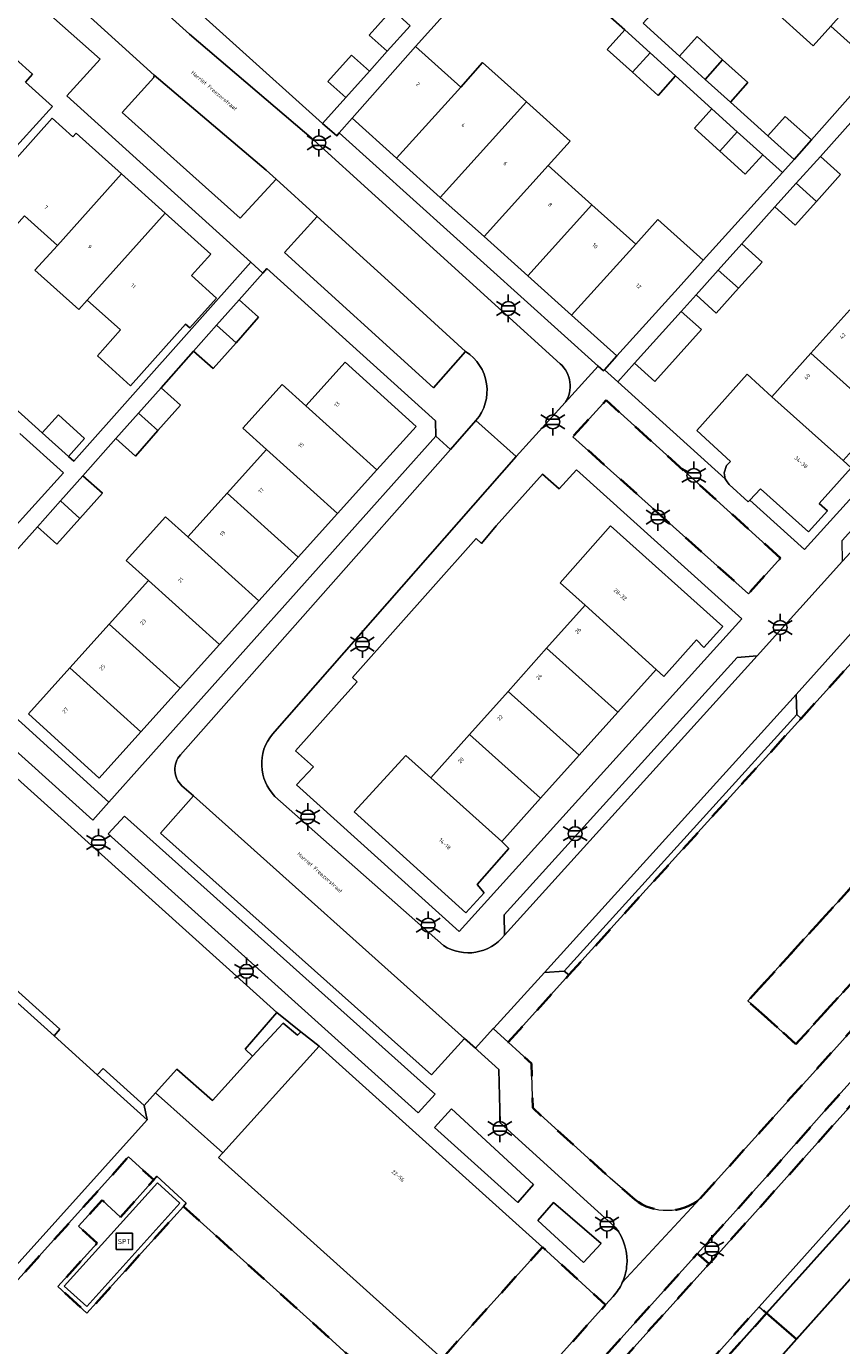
# Model space of a CAD drawing. Extents: x 105780 to 185197, y 477999 to 525027.
# Tile 19 of 256: x 106147 to 106222, y 478395 to 478516. Entities that reach past the tile are written whole.
import ezdxf
from ezdxf.enums import TextEntityAlignment as Align

# ---------------------------------------------------------------- set-up
doc = ezdxf.new("R2010")
doc.units = 0
doc.linetypes.add('XX-HIDDEN', pattern=[4, 2, -2])
for name, color, linetype, lineweight in [('B-GV-GR-HAAG_01-G', 252, 'GR-HAAG1', 13), ('B-GV-GR-MATERIAALGRENS-G', 252, 'XX-HIDDEN', 35), ('B-RO-IE-MEUBILAIR_WEGMEUBILAIR-S', 252, 'Continuous', 25), ('B-WE-GW-WATERGANG_SLOOT_INSTEEK-G', 252, 'Continuous', 30), ('B-XX-KG-KADASTRAAL_BEBOUWING-G', 252, 'Continuous', 20), ('B1-WE-GW-TALUD_KRUIN-G', 252, 'Continuous', 25), ('B1-WE-OG-BEBOUWING-T18', 7, 'Continuous', 18), ('B1-WE-OG-TERREIN_ERF-GV', 252, 'Continuous', 18), ('B1-WE-OG-TOPOGRAFIE-T18', 10, 'Continuous', 18), ('B1-WE-OG-WEG-GV', 7, 'Continuous', 18), ('B1-WE-VH-VERHARDING_ASFALT-GV', 252, 'Continuous', 18), ('B1-WE-VH-VERHARDING_BETONSTRAATSTEEN-GV', 252, 'Continuous', 18), ('B1-WE-VH-VERHARDING_HALFVERHARDING_GRIND-GV', 252, 'Continuous', 18), ('B1-WE-VH-VERHARDING_TEGEL-GV', 252, 'Continuous', 18)]:
    doc.layers.add(name, color=color, linetype=linetype, lineweight=lineweight)
doc.styles.add('NLCS-ISO', font='NLCS-ISO.ttf')
doc.styles.add('NLCS-ISO-M200-T18', font='NLCS-ISO.ttf', dxfattribs={"height": 0.36})
doc.linetypes.add('GR-HAAG1', pattern='A,6,[176,NLCS.shx,S=0.125,R=0,X=0,Y=0],-2', length=8)

# ---------------------------------------------------------------- blocks, each defined once
blk = doc.blocks.new('B-SIE-WEG_LICHTMAST-SO')
at = {"ltscale": 0.1}
for p, q in [((0, 1.27), (0, 2.53)), ((-1.1, 0.63), (-2.19, 1.27)), ((1.1, 0.63), (2.19, 1.27)), ((-1.1, -0.63), (-2.19, -1.27)), ((0, -1.27), (0, -2.53)), ((1.1, -0.63), (2.19, -1.27))]:
    blk.add_line(p, q, dxfattribs=at)
at = {"flags": 128}
for points in [[(-1.16, 0.5), (1.16, 0.5)], [(-1.16, -0.5), (1.16, -0.5)]]:
    blk.add_lwpolyline(points, dxfattribs=at)
at = {"ltscale": 0.1}
blk.add_circle((0, 0), 1.27, dxfattribs=at)
at = {"style": 'NLCS-ISO'}
blk.add_attdef('TYPE', text='', height=1.8, dxfattribs=at).set_placement((0, 2.53), align=Align.BOTTOM_CENTER)
blk = doc.blocks.new('SIE-WEG_SPEELTOESTEL-SO')
at = {"flags": 128}
blk.add_lwpolyline([(-0.75, -0.75), (0.75, -0.75), (0.75, 0.75), (-0.75, 0.75)], close=True, dxfattribs=at)
at = {"style": 'NLCS-ISO'}
blk.add_text('SPT', height=0.45, dxfattribs=at).set_placement((0, 0), align=Align.MIDDLE_CENTER)

msp = doc.modelspace()

# ---------------------------------------------------------------- linework, layer by layer
at = {"layer": 'B-GV-GR-HAAG_01-G', "flags": 128}
for points in [[(106143.531, 478454.78), (106138.133, 478459.655), (106137.253, 478458.523), (106137.149, 478458.39), (106136.734, 478457.858), (106138.725, 478456.069), (106152.746, 478443.474), (106154.221, 478445.125)], [(106184.183, 478418.289), (106183.113, 478419.245), (106155.663, 478443.819), (106154.156, 478442.212), (106182.616, 478416.584)], [(106185.678, 478416.953), (106184.125, 478415.218), (106191.781, 478408.343), (106193.233, 478409.991)], [(106199.452, 478404.578), (106195.063, 478408.326), (106193.61, 478406.691), (106197.832, 478402.843)]]:
    msp.add_lwpolyline(points, close=True, dxfattribs=at)
at = {"layer": 'B-GV-GR-MATERIAALGRENS-G', "flags": 128}
for points in [[(106335.225, 478556.051), (106334.014, 478557.254), (106332.685, 478558.454), (106332.008, 478557.835), (106325.055, 478557.442), (106318.763, 478563.114), (106317.127, 478563.007), (106314.461, 478560.04), (106273.078, 478513.991), (106263.8, 478503.666), (106259.87, 478499.293), (106227.613, 478463.645), (106217.814, 478452.815), (106196.483, 478429.241), (106190.896, 478423.067), (106193.039, 478421.097), (106193.151, 478417.024), (106200.276, 478410.568), (106202.52, 478408.63)], [(106208.55, 478408.712), (106220.803, 478422.345), (106239.56, 478443.246), (106273.816, 478481.418), (106335.2, 478549.788)], [(106336.105, 478546.354), (106275.911, 478479.126), (106241.823, 478441.111), (106220.149, 478416.939), (106215.052, 478411.175), (106208.278, 478403.658), (106208.454, 478403.506), (106209.364, 478402.72), (106215.736, 478409.799), (106221.106, 478415.849), (106242.981, 478440.238), (106276.828, 478477.974), (106334.481, 478542.257), (106335.433, 478543.36), (106335.898, 478543.899)], [(106178.088, 478376.289), (106184.765, 478383.696), (106184.905, 478383.852), (106186.214, 478385.303), (106185.524, 478385.913), (106182.179, 478388.873), (106181.387, 478389.595), (106172.997, 478397.241), (106161.063, 478407.98), (106152.202, 478398.162), (106149.544, 478400.608), (106153.128, 478404.595), (106151.431, 478406.172), (106153.594, 478408.569), (106155.288, 478406.984), (106158.343, 478410.427), (106156.018, 478412.52), (106116.472, 478368.587), (106114.072, 478367.093), (106121.095, 478365.132), (106124.939, 478363.092), (106130.444, 478359.22), (106133.956, 478357.125), (106139.344, 478359.765), (106145.695, 478362.416), (106153.785, 478366.216), (106159.135, 478368.418), (106165.863, 478370.148), (106169.345, 478370.028)], [(106194.149, 478392.613), (106199.452, 478398.496), (106199.838, 478398.924), (106194.054, 478404.24), (106184.824, 478394.009), (106182.044, 478390.349), (106181.387, 478389.595), (106182.179, 478388.873), (106185.524, 478385.913), (106186.214, 478385.303), (106184.905, 478383.852), (106184.765, 478383.696), (106178.088, 478376.289)], [(106209.364, 478402.72), (106208.454, 478403.506), (106208.278, 478403.658), (106180.989, 478373.377)], [(106182.487, 478372.615), (106185.342, 478376.036), (106209.364, 478402.72)], [(106181.557, 478361.173), (106203.045, 478385.263), (106214.634, 478398.169), (106213.941, 478398.767), (106187.073, 478368.764)]]:
    msp.add_lwpolyline(points, dxfattribs=at)
for points in [[(106330.679, 478547.451), (106326.275, 478551.401), (106212.916, 478426.853), (106217.33, 478422.895)], [(106330.679, 478547.451), (106217.33, 478422.895), (106212.916, 478426.853), (106326.275, 478551.401)], [(106215.918, 478467.543), (106199.889, 478482.034), (106196.845, 478478.687), (106212.963, 478464.261)]]:
    msp.add_lwpolyline(points, close=True, dxfattribs=at)
msp.add_lwpolyline([(106202.52, 478408.63, 0.3578788), (106208.55, 478408.712)], format="xyb", dxfattribs=at)
at = {"layer": 'B-WE-GW-WATERGANG_SLOOT_INSTEEK-G', "flags": 128}
for points in [[(106234.993, 478415.471), (106217.391, 478395.789), (106214.959, 478393.07), (106176.306, 478349.618), (106165.29, 478337.269), (106157.514, 478328.552), (106151.814, 478322.162), (106137.677, 478306.34), (106150.759, 478294.853), (106161.837, 478307.257), (106170.344, 478316.788), (106178.186, 478325.575), (106183.87, 478331.944), (106199.252, 478349.174), (106215.924, 478367.508), (106232.924, 478386.358)], [(106223.064, 478407.557), (106214.634, 478398.169), (106217.391, 478395.789), (106234.993, 478415.471)], [(106217.391, 478395.789), (106214.634, 478398.169), (106203.045, 478385.263), (106181.557, 478361.173), (106169.513, 478347.6)], [(106165.079, 478337.394), (106165.184, 478337.331), (106165.29, 478337.269), (106176.306, 478349.618), (106214.959, 478393.07), (106217.391, 478395.789)]]:
    msp.add_lwpolyline(points, dxfattribs=at)
at = {"layer": 'B-XX-KG-KADASTRAAL_BEBOUWING-G', "flags": 128}
for points in [[(106226.341, 478522.94), (106222.326, 478526.55), (106216.53, 478520.007), (106214.912, 478518.204), (106218.93, 478514.598), (106220.548, 478516.401)], [(106230.506, 478519.196), (106226.341, 478522.94), (106220.548, 478516.401), (106224.716, 478512.661)], [(106181.893, 478516.438), (106180.242, 478517.92), (106178.14, 478515.573), (106179.793, 478514.093)], [(106136.686, 478509.784), (106134.544, 478507.406), (106141.729, 478500.935), (106144.553, 478504.07), (106149.03, 478509.025), (106146.551, 478511.273), (106147.199, 478512.007), (106142.49, 478516.227)], [(106201.601, 478516.053), (106199.992, 478514.272), (106202.319, 478512.17), (106203.928, 478513.951)], [(106206.639, 478513.658), (106209.009, 478511.517), (106210.601, 478513.314), (106208.248, 478515.439)], [(106178.152, 478512.262), (106176.499, 478513.742), (106174.338, 478511.329), (106175.991, 478509.849)], [(106186.541, 478510.814), (106182.388, 478514.543), (106176.557, 478507.945), (106180.641, 478504.282)], [(106203.928, 478513.951), (106202.319, 478512.17), (106204.667, 478510.049), (106206.276, 478511.83)], [(106192.579, 478509.442), (106188.554, 478513.056), (106186.541, 478510.814), (106180.641, 478504.282), (106184.661, 478500.677)], [(106210.601, 478513.314), (106209.009, 478511.517), (106211.314, 478509.435), (106212.923, 478511.216)], [(106194.576, 478503.598), (106196.59, 478505.841), (106192.579, 478509.442), (106184.661, 478500.677), (106188.681, 478497.072)], [(106209.615, 478508.813), (106208.007, 478507.033), (106210.334, 478504.93), (106211.942, 478506.711)], [(106155.39, 478502.831), (106151.218, 478506.58), (106150.917, 478506.245), (106149.017, 478507.953), (106145.75, 478504.316), (106140.02, 478497.937), (106143.066, 478495.188), (106146.466, 478498.981), (106149.488, 478496.264)], [(106214.742, 478506.338), (106217.17, 478504.145), (106218.748, 478505.954), (106216.351, 478508.119)], [(106211.942, 478506.711), (106210.334, 478504.93), (106212.682, 478502.809), (106214.29, 478504.59)], [(106219.582, 478504.444), (106217.368, 478501.978), (106219.228, 478500.308), (106221.442, 478502.774)], [(106159.404, 478499.223), (106155.39, 478502.831), (106149.488, 478496.264), (106147.431, 478493.976), (106151.452, 478490.361), (106152.239, 478491.237)], [(106198.594, 478499.99), (106194.576, 478503.598), (106188.681, 478497.072), (106192.702, 478493.466)], [(106219.228, 478500.308), (106217.368, 478501.978), (106215.406, 478499.793), (106217.267, 478498.123)], [(106161.805, 478493.491), (106163.585, 478495.466), (106159.404, 478499.223), (106152.239, 478491.237), (106155.276, 478488.506), (106153.16, 478486.126), (106156.199, 478483.367), (106161.269, 478489.029), (106161.646, 478488.689), (106164.106, 478491.417)], [(106202.612, 478496.382), (106198.594, 478499.99), (106192.702, 478493.466), (106196.721, 478489.861)], [(106206.778, 478492.641), (106208.812, 478494.906), (106204.646, 478498.647), (106202.612, 478496.382), (106196.721, 478489.861), (106200.89, 478486.123)], [(106212.367, 478496.407), (106210.201, 478493.994), (106212.061, 478492.324), (106214.227, 478494.737)], [(106212.061, 478492.324), (106210.201, 478493.994), (106208.159, 478491.719), (106210.019, 478490.049)], [(106166.18, 478491.257), (106164.116, 478488.933), (106165.897, 478487.324), (106167.975, 478489.663)], [(106206.789, 478490.194), (106202.514, 478485.431), (106204.374, 478483.761), (106208.65, 478488.524)], [(106222.289, 478490.348), (106218.709, 478486.354), (106225.258, 478480.473), (106228.842, 478484.464)], [(106165.897, 478487.324), (106164.116, 478488.933), (106161.997, 478486.546), (106163.791, 478484.952)], [(106218.709, 478486.354), (106215.129, 478482.359), (106221.684, 478476.493), (106225.258, 478480.473)], [(106172.321, 478481.523), (106178.843, 478475.633), (106182.448, 478479.632), (106175.934, 478485.531)], [(106215.129, 478482.359), (106212.844, 478484.437), (106208.218, 478479.256), (106211.314, 478476.407), (106210.947, 478476.036), (106210.734, 478475.372), (106210.828, 478474.822), (106211.001, 478474.553), (106211.203, 478474.289), (106212.953, 478472.72), (106213.088, 478472.863), (106214.077, 478473.908), (106218.482, 478469.961), (106220.223, 478471.871), (106219.476, 478472.562), (106222.406, 478475.837), (106221.684, 478476.493)], [(106159.008, 478483.182), (106156.943, 478480.856), (106158.724, 478479.248), (106160.803, 478481.588)], [(106172.321, 478481.523), (106170.139, 478483.49), (106166.523, 478479.479), (106168.705, 478477.512), (106175.228, 478471.622), (106178.843, 478475.633)], [(106158.724, 478479.248), (106156.943, 478480.856), (106154.858, 478478.509), (106156.652, 478476.915)], [(106148.096, 478479.049), (106150.499, 478476.882), (106151.984, 478478.528), (106149.581, 478480.695)], [(106168.705, 478477.512), (106165.09, 478473.5), (106171.612, 478467.611), (106175.228, 478471.622)], [(106151.836, 478475.107), (106149.772, 478472.783), (106151.553, 478471.174), (106153.631, 478473.513)], [(106165.09, 478473.5), (106161.474, 478469.49), (106167.997, 478463.6), (106171.612, 478467.611)], [(106151.553, 478471.174), (106149.772, 478472.783), (106147.653, 478470.397), (106149.447, 478468.803)], [(106161.474, 478469.49), (106159.424, 478471.339), (106155.808, 478467.329), (106157.859, 478465.479), (106164.381, 478459.589), (106167.997, 478463.6)], [(106197.969, 478463.225), (106204.499, 478457.318), (106205.186, 478456.67), (106208.195, 478460.023), (106208.862, 478459.329), (106210.623, 478461.244), (106200.301, 478470.507), (106195.666, 478465.255)], [(106157.859, 478465.479), (106154.243, 478461.468), (106160.766, 478455.578), (106164.381, 478459.589)], [(106197.969, 478463.225), (106194.428, 478459.256), (106200.969, 478453.385), (106204.499, 478457.318)], [(106154.243, 478461.468), (106150.628, 478457.457), (106157.15, 478451.567), (106160.766, 478455.578)], [(106194.428, 478459.256), (106190.887, 478455.288), (106197.416, 478449.427), (106200.969, 478453.385)], [(106150.628, 478457.457), (106146.822, 478453.235), (106153.336, 478447.336), (106157.15, 478451.567)], [(106190.887, 478455.288), (106187.346, 478451.319), (106193.863, 478445.469), (106197.416, 478449.427)], [(106187.346, 478451.319), (106183.805, 478447.35), (106190.307, 478441.507), (106193.863, 478445.469)], [(106183.805, 478447.35), (106181.493, 478449.415), (106176.761, 478444.218), (106187.02, 478434.958), (106188.689, 478436.775), (106188.06, 478437.538), (106190.952, 478440.873), (106190.307, 478441.507)], [(106153.153, 478420.074), (106149.188, 478423.641), (106145.205, 478427.224), (106115.627, 478394.384), (106113.463, 478391.981), (106113.085, 478391.561), (106102.428, 478401.147), (106093.283, 478390.806), (106095.967, 478388.39), (106116.398, 478369.999), (106157.75, 478415.939)], [(106164.687, 478412.913), (106164.297, 478412.48), (106177.578, 478400.529), (106184.824, 478394.009), (106194.054, 478404.24), (106173.522, 478422.713)]]:
    msp.add_lwpolyline(points, close=True, dxfattribs=at)
at = {"layer": 'B1-WE-GW-TALUD_KRUIN-G', "flags": 128}
msp.add_lwpolyline([(106217.33, 478422.895), (106212.916, 478426.853), (106326.275, 478551.401), (106330.679, 478547.451)], close=True, dxfattribs=at)
at = {"layer": 'B1-WE-OG-TERREIN_ERF-GV', "flags": 128}
for points in [[(106123.348, 478534.978), (106106.6, 478516.328), (106124.767, 478500), (106134.219, 478491.544), (106135.713, 478493.202), (106139.473, 478489.812), (106141.802, 478487.712), (106142.164, 478487.385), (106143.892, 478485.826), (106144.167, 478485.578), (106142.677, 478483.926), (106148.096, 478479.049), (106149.581, 478480.695), (106151.984, 478478.528), (106150.499, 478476.882), (106151.003, 478476.428), (106167.247, 478494.716), (106150.348, 478510), (106153.406, 478513.371), (106144.645, 478521.188)], [(106157.362, 478522.325), (106173.841, 478507.448), (106175.991, 478509.849), (106174.338, 478511.329), (106176.499, 478513.742), (106178.152, 478512.262), (106179.793, 478514.093), (106178.14, 478515.573), (106180.242, 478517.92)], [(106189.694, 478522.695), (106182.388, 478514.543), (106186.541, 478510.814), (106188.554, 478513.056), (106192.579, 478509.442), (106196.59, 478505.841), (106194.576, 478503.598), (106198.594, 478499.99), (106202.612, 478496.382), (106204.646, 478498.647), (106208.812, 478494.906), (106216.098, 478502.958), (106214.29, 478504.59), (106212.682, 478502.809), (106210.334, 478504.93), (106208.007, 478507.033), (106209.615, 478508.813), (106206.276, 478511.83), (106204.667, 478510.049), (106202.319, 478512.17), (106199.992, 478514.272), (106201.601, 478516.053), (106198.262, 478519.07)], [(106222.406, 478475.837), (106219.476, 478472.562), (106220.223, 478471.871), (106218.482, 478469.961), (106214.077, 478473.908), (106213.088, 478472.863), (106218.122, 478468.328), (106258.444, 478512.846)], [(106222.621, 478507.83), (106219.582, 478504.444), (106221.442, 478502.774), (106219.228, 478500.308), (106217.267, 478498.123), (106215.406, 478499.793), (106212.367, 478496.407), (106214.227, 478494.737), (106212.061, 478492.324), (106210.019, 478490.049), (106208.159, 478491.719), (106206.789, 478490.194), (106208.65, 478488.524), (106204.374, 478483.761), (106202.514, 478485.431), (106200.978, 478483.72), (106210.828, 478474.822), (106210.734, 478475.372), (106210.947, 478476.036), (106211.314, 478476.407), (106208.218, 478479.256), (106212.844, 478484.437), (106215.129, 478482.359), (106218.709, 478486.354), (106222.289, 478490.348)], [(106143.531, 478454.78), (106154.221, 478445.125), (106184.252, 478478.735), (106184.216, 478480.16), (106168.737, 478494.135), (106168.362, 478493.713), (106166.18, 478491.257), (106167.975, 478489.663), (106165.897, 478487.324), (106163.791, 478484.952), (106161.997, 478486.546), (106159.008, 478483.182), (106160.803, 478481.588), (106158.724, 478479.248), (106156.652, 478476.915), (106154.858, 478478.509), (106151.836, 478475.107), (106153.631, 478473.513), (106151.553, 478471.174), (106149.447, 478468.803), (106147.653, 478470.397), (106144.664, 478467.032)], [(106144.842, 478469.608), (106150.063, 478475.369), (106146.038, 478478.984)], [(106141.818, 478431.357), (106149.702, 478424.273), (106149.188, 478423.641), (106153.153, 478420.074), (106153.704, 478420.648), (106157.449, 478417.261), (106158.494, 478418.415), (106160.475, 478420.601), (106163.741, 478417.716), (106167.403, 478421.793), (106166.724, 478422.439), (106169.653, 478425.799), (106139.271, 478453.138)], [(106156.018, 478412.52), (106158.343, 478410.427), (106158.633, 478410.754), (106161.321, 478408.266), (106161.063, 478407.98), (106172.997, 478397.241), (106181.387, 478389.595), (106182.044, 478390.349), (106184.824, 478394.009), (106177.578, 478400.529), (106164.297, 478412.48), (106164.687, 478412.913), (106158.494, 478418.415), (106157.449, 478417.261), (106157.75, 478415.939), (106116.398, 478369.999), (106095.967, 478388.39), (106091.755, 478383.814)], [(106111.48, 478368.916), (106114.072, 478367.093), (106116.472, 478368.587), (106156.018, 478412.52)]]:
    msp.add_lwpolyline(points, dxfattribs=at)
for points in [[(106210.892, 478521.812), (106212.51, 478523.615), (106208.492, 478527.221), (106204.472, 478530.828), (106200.322, 478534.553), (106194.409, 478527.941), (106198.577, 478524.176), (106202.586, 478520.554), (106204.909, 478518.456), (106203.3, 478516.675), (106206.639, 478513.658), (106208.248, 478515.439), (106210.601, 478513.314), (106212.923, 478511.216), (106211.314, 478509.435), (106214.742, 478506.338), (106216.351, 478508.119), (106218.748, 478505.954), (106224.716, 478512.661), (106220.548, 478516.401), (106218.93, 478514.598), (106214.912, 478518.204)], [(106134.544, 478507.406), (106136.686, 478509.784), (106142.49, 478516.227), (106147.199, 478512.007), (106146.551, 478511.273), (106149.03, 478509.025), (106144.553, 478504.07), (106141.729, 478500.935)], [(106145.75, 478504.316), (106149.017, 478507.953), (106150.917, 478506.245), (106151.218, 478506.58), (106155.39, 478502.831), (106159.404, 478499.223), (106163.585, 478495.466), (106161.805, 478493.491), (106164.106, 478491.417), (106161.646, 478488.689), (106161.269, 478489.029), (106156.199, 478483.367), (106153.16, 478486.126), (106155.276, 478488.506), (106152.239, 478491.237), (106151.452, 478490.361), (106147.431, 478493.976), (106149.488, 478496.264), (106146.466, 478498.981), (106143.066, 478495.188), (106140.02, 478497.937)], [(106184.661, 478500.677), (106180.641, 478504.282), (106176.557, 478507.945), (106175.375, 478506.607), (106199.171, 478485.18), (106199.649, 478484.749), (106199.735, 478484.844), (106200.89, 478486.123), (106196.721, 478489.861), (106192.702, 478493.466), (106188.681, 478497.072)], [(106157.859, 478465.479), (106155.808, 478467.329), (106159.424, 478471.339), (106161.474, 478469.49), (106165.09, 478473.5), (106168.705, 478477.512), (106166.523, 478479.479), (106170.139, 478483.49), (106172.321, 478481.523), (106175.934, 478485.531), (106182.448, 478479.632), (106178.843, 478475.633), (106175.228, 478471.622), (106171.612, 478467.611), (106167.997, 478463.6), (106164.381, 478459.589), (106160.766, 478455.578), (106157.15, 478451.567), (106153.336, 478447.336), (106146.822, 478453.235), (106150.628, 478457.457), (106154.243, 478461.468)], [(106212.359, 478461.956), (106197.167, 478475.655), (106195.581, 478473.889), (106194.047, 478475.257), (106189.794, 478470.488), (106188.459, 478468.892), (106187.969, 478469.329), (106183.775, 478464.627), (106180.78, 478461.269), (106176.587, 478456.567), (106177.026, 478456.175), (106175.615, 478454.606), (106171.355, 478449.83), (106173.009, 478448.355), (106171.462, 478446.714), (106186.405, 478433.226)], [(106190.887, 478455.288), (106194.428, 478459.256), (106197.969, 478463.225), (106195.666, 478465.255), (106200.301, 478470.507), (106210.623, 478461.244), (106208.862, 478459.329), (106208.195, 478460.023), (106205.186, 478456.67), (106204.499, 478457.318), (106200.969, 478453.385), (106197.416, 478449.427), (106193.863, 478445.469), (106190.307, 478441.507), (106190.952, 478440.873), (106188.06, 478437.538), (106188.689, 478436.775), (106187.02, 478434.958), (106176.761, 478444.218), (106181.493, 478449.415), (106183.805, 478447.35), (106187.346, 478451.319)], [(106145.205, 478427.224), (106149.188, 478423.641), (106149.702, 478424.273), (106141.818, 478431.357), (106139.283, 478428.552), (106142.289, 478425.851), (106131.733, 478414.082), (106114.782, 478395.192), (106115.627, 478394.384)], [(106171.849, 478424.014), (106169.653, 478425.799), (106166.724, 478422.439), (106167.403, 478421.793), (106170.238, 478424.821), (106171.552, 478423.718)], [(106173.522, 478422.713), (106171.849, 478424.014), (106171.552, 478423.718), (106170.238, 478424.821), (106167.403, 478421.793), (106163.741, 478417.716), (106160.475, 478420.601), (106158.494, 478418.415), (106164.687, 478412.913)], [(106153.704, 478420.648), (106153.153, 478420.074), (106157.75, 478415.939), (106157.449, 478417.261)]]:
    msp.add_lwpolyline(points, close=True, dxfattribs=at)
at = {"layer": 'B1-WE-OG-WEG-GV', "flags": 128}
msp.add_lwpolyline([(106247.488, 478436.228), (106213.941, 478398.767), (106214.634, 478398.169), (106223.064, 478407.557)], dxfattribs=at)
at = {"layer": 'B1-WE-VH-VERHARDING_ASFALT-GV', "flags": 128}
for points in [[(106153.212, 478523.301), (106148.425, 478527.644), (106129.134, 478545.319), (106128.159, 478546.313), (106127.444, 478547.818), (106127.403, 478548.378), (106122.31, 478548.283), (106122.338, 478546.65), (106122.285, 478545.988), (106122.117, 478545.32), (106121.915, 478544.948), (106129.658, 478537.934), (106158.38, 478511.899), (106168.653, 478503.186), (106169.574, 478502.349), (106173.356, 478498.91), (106179.861, 478492.994), (106186.99, 478486.512)], [(106195.684, 478485.395), (106173.015, 478505.947), (106161.636, 478515.658), (106153.212, 478523.301)], [(106187.94, 478480.17), (106191.648, 478476.87), (106196.133, 478481.824)], [(106213.941, 478398.767), (106247.488, 478436.228), (106242.981, 478440.238), (106221.106, 478415.849), (106215.736, 478409.799), (106209.364, 478402.72), (106185.342, 478376.036), (106182.487, 478372.615)], [(106187.073, 478368.764), (106213.941, 478398.767)]]:
    msp.add_lwpolyline(points, dxfattribs=at)
at = {"layer": 'B1-WE-VH-VERHARDING_ASFALT-GV'}
for points in [[(106186.99, 478486.512, -0.4566428), (106187.94, 478480.17)], [(106196.133, 478481.824, 0.3699557), (106195.684, 478485.395)]]:
    msp.add_lwpolyline(points, format="xyb", dxfattribs=at)
at = {"layer": 'B1-WE-VH-VERHARDING_BETONSTRAATSTEEN-GV', "flags": 128}
for points in [[(106313.862, 478562.962), (106315.93, 478565.322), (106312.868, 478568.1), (106310.83, 478565.842), (106267.147, 478517.049), (106260.195, 478509.299), (106221.623, 478467.264), (106213.772, 478458.567), (106190.555, 478432.884)], [(106160.934, 478446.63), (106161.996, 478445.695), (106186.881, 478423.418), (106187.899, 478422.504), (106189.528, 478424.325), (106189.567, 478424.367), (106194.245, 478429.473), (106217.359, 478455.014), (106225.361, 478463.931), (106263.213, 478506.411), (106270.244, 478514.259), (106313.862, 478562.962)], [(106169.24, 478451.357), (106191.648, 478476.87), (106187.94, 478480.17), (106185.605, 478477.528), (106160.805, 478449.474)], [(106184.956, 478431.935), (106169.478, 478445.645)]]:
    msp.add_lwpolyline(points, dxfattribs=at)
for points in [[(106158.38, 478511.899), (106158.345, 478511.682), (106155.428, 478508.469), (106160.765, 478503.694), (106166.276, 478498.762), (106169.574, 478502.349), (106168.653, 478503.186)], [(106173.356, 478498.91), (106170.348, 478495.598), (106184.031, 478483.176), (106186.99, 478486.512), (106179.861, 478492.994)], [(106213.772, 478458.567), (106211.92, 478458.42), (106190.53, 478434.762), (106190.555, 478432.884)], [(106217.359, 478455.014), (106194.245, 478429.473), (106196.029, 478429.58), (106217.407, 478453.161)], [(106161.996, 478445.695), (106158.965, 478442.282), (106183.843, 478420.067), (106186.881, 478423.418)]]:
    msp.add_lwpolyline(points, close=True, dxfattribs=at)
at = {"layer": 'B1-WE-VH-VERHARDING_BETONSTRAATSTEEN-GV'}
for points in [[(106169.478, 478445.645, -0.3865546), (106169.24, 478451.357)], [(106160.805, 478449.474, 0.4173724), (106160.934, 478446.63)], [(106190.555, 478432.884, -0.3834347), (106184.956, 478431.935)]]:
    msp.add_lwpolyline(points, format="xyb", dxfattribs=at)
at = {"layer": 'B1-WE-VH-VERHARDING_HALFVERHARDING_GRIND-GV', "flags": 128}
msp.add_lwpolyline([(106150.12, 478400.646), (106152.198, 478398.776), (106160.749, 478408.275), (106158.672, 478410.145)], close=True, dxfattribs=at)
at = {"layer": 'B1-WE-VH-VERHARDING_TEGEL-GV', "flags": 128}
for points in [[(106308.343, 478565.731), (106310.83, 478565.842), (106312.868, 478568.1), (106309.518, 478570.11), (106265.166, 478520.626), (106263.716, 478518.644), (106259.712, 478514.266), (106259.674, 478514.224), (106258.444, 478512.846), (106218.122, 478468.328), (106213.088, 478472.863), (106212.953, 478472.72), (106211.203, 478474.289), (106211.001, 478474.553), (106210.828, 478474.822), (106200.978, 478483.72), (106199.735, 478484.844), (106199.649, 478484.749), (106199.171, 478485.18), (106196.133, 478481.824), (106191.648, 478476.87), (106169.24, 478451.357)], [(106190.555, 478432.884), (106190.53, 478434.762), (106211.92, 478458.42), (106213.772, 478458.567), (106221.623, 478467.264), (106221.57, 478469.151), (106256.085, 478507.313), (106257.684, 478509.106), (106260.195, 478509.299), (106267.147, 478517.049), (106266.973, 478519.628), (106308.343, 478565.731)], [(106129.658, 478537.934), (106128.583, 478538.599), (106127.358, 478539.017), (106126.138, 478539.139), (106125.709, 478539.109), (106124.868, 478538.904), (106128.044, 478536.134), (106128.79, 478535.53), (106144.645, 478521.188), (106153.406, 478513.371), (106150.348, 478510), (106167.247, 478494.716), (106168.362, 478493.713), (106168.737, 478494.135), (106184.216, 478480.16), (106184.252, 478478.735), (106185.605, 478477.528), (106187.94, 478480.17)], [(106186.99, 478486.512), (106184.031, 478483.176), (106170.348, 478495.598), (106173.356, 478498.91), (106169.574, 478502.349), (106166.276, 478498.762), (106160.765, 478503.694), (106155.428, 478508.469), (106158.345, 478511.682), (106158.38, 478511.899), (106129.658, 478537.934)], [(106153.212, 478523.301), (106161.636, 478515.658), (106173.015, 478505.947), (106195.684, 478485.395)], [(106196.133, 478481.824), (106199.171, 478485.18), (106175.375, 478506.607), (106175.146, 478506.326), (106173.841, 478507.448), (106157.362, 478522.325), (106157.198, 478523.035)], [(106181.893, 478516.438), (106179.793, 478514.093), (106178.152, 478512.262), (106175.991, 478509.849), (106173.841, 478507.448), (106175.146, 478506.326), (106175.375, 478506.607), (106176.557, 478507.945), (106182.388, 478514.543), (106189.694, 478522.695)], [(106198.262, 478519.07), (106201.601, 478516.053), (106203.928, 478513.951), (106206.276, 478511.83), (106209.615, 478508.813), (106211.942, 478506.711), (106214.29, 478504.59), (106216.098, 478502.958), (106217.17, 478504.145), (106214.742, 478506.338), (106211.314, 478509.435), (106209.009, 478511.517), (106206.639, 478513.658), (106203.3, 478516.675)], [(106144.664, 478467.032), (106147.653, 478470.397), (106149.772, 478472.783), (106151.836, 478475.107), (106154.858, 478478.509), (106156.943, 478480.856), (106159.008, 478483.182), (106161.997, 478486.546), (106164.116, 478488.933), (106166.18, 478491.257), (106168.362, 478493.713), (106167.247, 478494.716), (106151.003, 478476.428), (106150.499, 478476.882), (106148.096, 478479.049), (106142.677, 478483.926)], [(106160.805, 478449.474), (106185.605, 478477.528), (106184.252, 478478.735), (106154.221, 478445.125), (106152.746, 478443.474), (106138.725, 478456.069), (106137.542, 478454.716), (106139.271, 478453.138), (106169.653, 478425.799), (106171.849, 478424.014), (106173.522, 478422.713), (106194.054, 478404.24), (106199.838, 478398.924), (106200.551, 478399.714)], [(106146.038, 478478.984), (106150.063, 478475.369), (106144.842, 478469.608)], [(106190.156, 478415.657), (106190.056, 478420.561), (106188.106, 478422.318), (106187.899, 478422.504), (106186.881, 478423.418), (106183.843, 478420.067), (106158.965, 478442.282), (106161.996, 478445.695), (106160.934, 478446.63)], [(106169.478, 478445.645), (106184.956, 478431.935)], [(106180.989, 478373.377), (106208.278, 478403.658), (106215.052, 478411.175), (106220.149, 478416.939), (106241.823, 478441.111), (106239.56, 478443.246), (106220.803, 478422.345), (106208.55, 478408.712), (106201.379, 478400.977)], [(106193.151, 478417.024), (106193.039, 478421.097), (106190.896, 478423.067), (106189.528, 478424.325), (106187.899, 478422.504), (106188.106, 478422.318), (106190.056, 478420.561), (106190.156, 478415.657), (106198.477, 478408.106), (106200.741, 478406.063)], [(106202.52, 478408.63), (106200.276, 478410.568), (106193.151, 478417.024)], [(106200.741, 478406.063), (106198.477, 478408.106), (106190.156, 478415.657)], [(106201.379, 478400.977), (106208.55, 478408.712)], [(106200.551, 478399.714), (106199.838, 478398.924), (106199.452, 478398.496), (106194.149, 478392.613), (106185.507, 478383.026), (106179.938, 478376.848), (106178.827, 478375.616)]]:
    msp.add_lwpolyline(points, dxfattribs=at)
for points in [[(106217.368, 478501.978), (106219.582, 478504.444), (106222.621, 478507.83), (106224.534, 478509.961), (106226.829, 478512.518), (106229.835, 478515.867), (106231.7, 478517.945), (106230.506, 478519.196), (106224.716, 478512.661), (106218.748, 478505.954), (106217.17, 478504.145), (106216.098, 478502.958), (106208.812, 478494.906), (106206.778, 478492.641), (106200.89, 478486.123), (106199.735, 478484.844), (106200.978, 478483.72), (106202.514, 478485.431), (106206.789, 478490.194), (106208.159, 478491.719), (106210.201, 478493.994), (106212.367, 478496.407), (106215.406, 478499.793)], [(106215.918, 478467.543), (106212.963, 478464.261), (106196.845, 478478.687), (106199.889, 478482.034)], [(106212.359, 478461.956), (106186.405, 478433.226), (106171.462, 478446.714), (106173.009, 478448.355), (106171.355, 478449.83), (106175.615, 478454.606), (106177.026, 478456.175), (106176.587, 478456.567), (106180.78, 478461.269), (106183.775, 478464.627), (106187.969, 478469.329), (106188.459, 478468.892), (106189.794, 478470.488), (106194.047, 478475.257), (106195.581, 478473.889), (106197.167, 478475.655)], [(106227.613, 478463.645), (106227.198, 478464.01), (106225.361, 478463.931), (106217.359, 478455.014), (106217.407, 478453.161), (106217.814, 478452.815)], [(106217.814, 478452.815), (106217.407, 478453.161), (106196.029, 478429.58), (106196.483, 478429.241)], [(106182.616, 478416.584), (106154.156, 478442.212), (106155.663, 478443.819), (106183.113, 478419.245), (106184.183, 478418.289)], [(106196.483, 478429.241), (106196.029, 478429.58), (106194.245, 478429.473), (106189.567, 478424.367), (106189.528, 478424.325), (106190.896, 478423.067)], [(106193.233, 478409.991), (106191.781, 478408.343), (106184.125, 478415.218), (106185.678, 478416.953)], [(106161.063, 478407.98), (106161.321, 478408.266), (106158.633, 478410.754), (106158.343, 478410.427), (106155.288, 478406.984), (106153.594, 478408.569), (106151.431, 478406.172), (106153.128, 478404.595), (106149.544, 478400.608), (106152.202, 478398.162)], [(106150.12, 478400.646), (106158.672, 478410.145), (106160.749, 478408.275), (106152.198, 478398.776)], [(106195.063, 478408.326), (106199.452, 478404.578), (106197.832, 478402.843), (106193.61, 478406.691)]]:
    msp.add_lwpolyline(points, close=True, dxfattribs=at)
at = {"layer": 'B1-WE-VH-VERHARDING_TEGEL-GV'}
for points in [[(106187.94, 478480.17, 0.4566428), (106186.99, 478486.512)], [(106195.684, 478485.395, -0.3699557), (106196.133, 478481.824)], [(106169.24, 478451.357, 0.3865546), (106169.478, 478445.645)], [(106160.934, 478446.63, -0.4173724), (106160.805, 478449.474)], [(106184.956, 478431.935, 0.3834347), (106190.555, 478432.884)], [(106208.55, 478408.712, -0.3578788), (106202.52, 478408.63)], [(106200.741, 478406.063, -0.2005018), (106201.783, 478402.432)], [(106201.783, 478402.432, 0.2005018), (106200.741, 478406.063)], [(106201.783, 478402.432, -0.0769585), (106201.379, 478400.977)], [(106201.379, 478400.977, 0.0769585), (106201.783, 478402.432)], [(106200.551, 478399.714, 0.0778664), (106201.379, 478400.977)], [(106201.379, 478400.977, -0.0778664), (106200.551, 478399.714)]]:
    msp.add_lwpolyline(points, format="xyb", dxfattribs=at)

# ---------------------------------------------------------------- block references
at = {"layer": 'B-RO-IE-MEUBILAIR_WEGMEUBILAIR-S', "xscale": 0.5, "yscale": 0.5, "zscale": 0.5}
for p in [(106173.517, 478505.689), (106190.913, 478490.473), (106195, 478480.051), (106207.949, 478475.133), (106204.661, 478471.3), (106215.882, 478461.165), (106177.507, 478459.626), (106172.49, 478443.759), (106197.054, 478442.222), (106153.261, 478441.407), (106183.55, 478433.817), (106166.851, 478429.574), (106190.14, 478415.138), (106199.977, 478406.343), (106209.619, 478404.072)]:
    msp.add_blockref('B-SIE-WEG_LICHTMAST-SO', p, dxfattribs=at)
at = {"layer": 'B-RO-IE-MEUBILAIR_WEGMEUBILAIR-S'}
msp.add_blockref('SIE-WEG_SPEELTOESTEL-SO', (106155.63, 478404.761), dxfattribs=at)

# ---------------------------------------------------------------- texts
at = {"layer": 'B1-WE-OG-BEBOUWING-T18', "style": 'NLCS-ISO-M200-T18'}
for s, rotation, p in [('2', 318.1, (106182.613, 478511.07)), ('4', 317.8, (106186.782, 478507.311)), ('6', 316.6, (106190.649, 478503.787)), ('8', 317.2, (106194.757, 478500.002)), ('7', 318.1, (106148.44, 478499.761)), ('10', 317.1, (106198.88, 478496.219)), ('9', 318.1, (106152.462, 478496.146)), ('11', 318.1, (106156.467, 478492.545)), ('12', 317.4, (106202.888, 478492.534)), ('42', 48, (106221.629, 478487.95)), ('40', 48, (106218.367, 478484.198)), ('13', 49.1, (106175.169, 478481.664)), ('15', 47.9, (106171.88, 478477.919)), ('34-38', 318.2, (106217.804, 478476.347)), ('17', 48.7, (106168.205, 478473.75)), ('19', 48.9, (106164.658, 478469.791)), ('21', 48.6, (106160.813, 478465.521)), ('28-32', 318.1, (106201.193, 478464.2)), ('23', 48.6, (106157.374, 478461.667)), ('26', 48, (106197.323, 478460.87)), ('25', 48.9, (106153.617, 478457.499)), ('24', 48, (106193.736, 478456.629)), ('27', 47.8, (106150.218, 478453.546)), ('22', 48, (106190.147, 478452.877)), ('20', 48, (106186.558, 478448.962)), ('14-18', 316.5, (106185.082, 478441.286)), ('22-56', 318, (106180.784, 478410.799))]:
    msp.add_text(s, height=0.36, rotation=rotation, dxfattribs=at).set_placement(p, align=Align.MIDDLE)
at = {"layer": 'B1-WE-OG-TOPOGRAFIE-T18', "style": 'NLCS-ISO-M200-T18'}
for rotation, p in [(319.6, (106163.893, 478510.473)), (318.3, (106173.609, 478438.65))]:
    msp.add_text('Harriët Freezerstraat', height=0.36, rotation=rotation, dxfattribs=at).set_placement(p, align=Align.MIDDLE)

doc.saveas('drawing.dxf')
